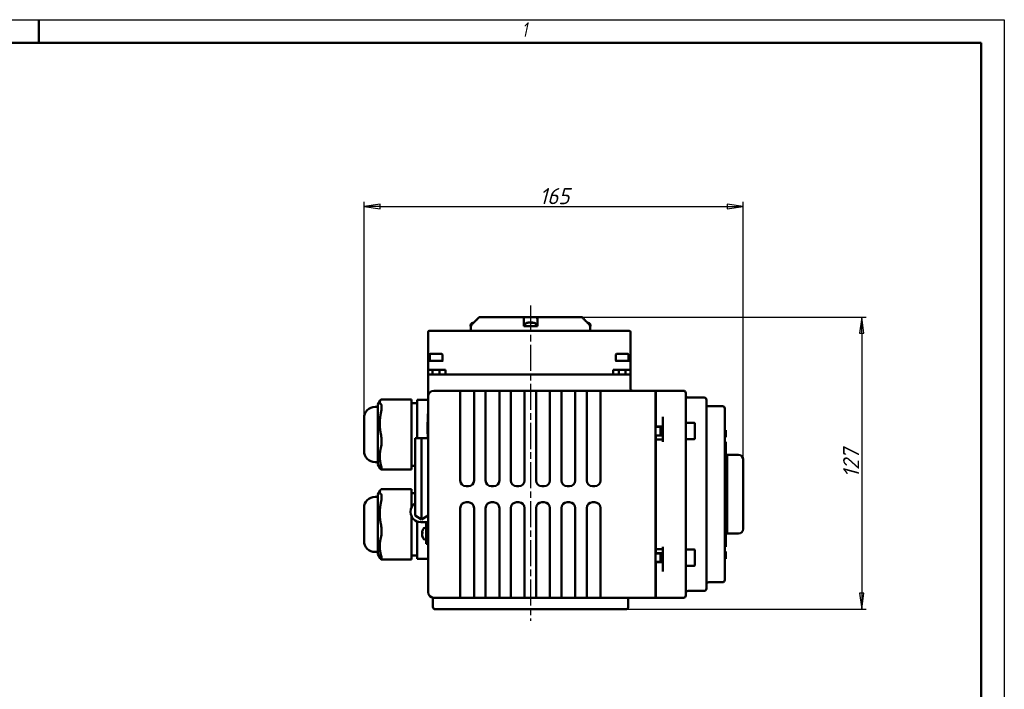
# Model space of a CAD drawing. Header units: millimetres. Extents: x 0 to 840, y 0 to 594.
# Tile 4 of 4: x 412 to 840, y 303 to 594. Entities that reach past the tile are written whole.
import ezdxf

# ---------------------------------------------------------------- set-up
doc = ezdxf.new("R2010")
doc.units = ezdxf.units.MM
doc.header["$LTSCALE"] = 2
doc.linetypes.add('CHAIN', pattern=[0.7087, 0.4724, -0.0591, 0.1181, -0.0591])
for name, color, linetype, lineweight in [('Видимый контур (ГОСТ)', 7, 'Continuous', 50), ('Кромка (ГОСТ)', 7, 'Continuous', 50), ('Линия резьбы (ГОСТ)', 7, 'Continuous', 25), ('Осевая линия (ГОСТ)', 7, 'Continuous', 25), ('Размер (ГОСТ)', 7, 'Continuous', 25)]:
    doc.layers.add(name, color=color, linetype=linetype, lineweight=lineweight)
doc.styles.add('Альтернативный текст (ГОСТ)', font='arial.ttf', dxfattribs={"width": 0.8})
doc.styles.add('Обычный текст (ГОСТ)', font='GOST Common Italic.ttf')
doc.dimstyles.new('Обычный (ГОСТ)', dxfattribs={"dimscale": 2, "dimtxt": 3.5, "dimasz": 3.5, "dimexe": 1, "dimexo": 0, "dimgap": 0.5, "dimtad": 1, "dimtxsty": 'Обычный текст (ГОСТ)', "dimblk": 'Filled-1', "dimcen": 0.09, "dimdle": 15, "dimclrd": 256, "dimclre": 256, "dimclrt": 256, "dimazin": 2, "dimtfac": 0.714286, "dimtdec": 3, "dimtmove": 0, "dimatfit": 3, "dimfxl": 1, "dimtolj": 1, "dimlwd": 25, "dimlwe": 25, "dimarcsym": 0})

# ---------------------------------------------------------------- blocks, each defined once
blk = doc.blocks.new('Рамки ГОСТ - Рамка')
at = {"layer": 'Кромка (ГОСТ)', "lineweight": 25}
for p, q in [((0, 297), (420, 297)), ((420, 297), (420, 0))]:
    blk.add_line(p, q, dxfattribs=at)
at = {"layer": 'Кромка (ГОСТ)'}
for p, q in [((210, 292), (210, 297)), ((415, 292), (20, 292)), ((415, 5), (415, 292))]:
    blk.add_line(p, q, dxfattribs=at)
at = {"layer": 'Кромка (ГОСТ)', "insert": (315.02, 296.44), "char_height": 3.17, "width": 5.2327, "attachment_point": 1, "style": 'Альтернативный текст (ГОСТ)'}
blk.add_mtext('\\fGOST Common|b0|i1;{\\H3.1700;1}', dxfattribs=at)
blk = doc.blocks.new('Filled-1')
at = {"color": 0}
for p, q in [((0, 0), (-1, 0.143)), ((-1, 0.143), (-1, -0.143)), ((-1, 0), (0, 0)), ((-1, -0.143), (0, 0))]:
    blk.add_line(p, q, dxfattribs=at)
at = {"color": 0, "flags": 128}
blk.add_lwpolyline([(-1, -0.143), (0, 0), (-1, 0.143), (-1, -0.143)], dxfattribs=at)
at = {"color": 0}
blk.add_solid([(-1, -0.143), (0, 0), (-1, 0.143), (-1, -0.143)], dxfattribs=at)
blk = doc.blocks.new('*D16')
at = {"layer": 'Defpoints', "color": 0, "linetype": 'Continuous', "transparency": 16777216}
for p in [(726.41, 512.81), (561.41, 420.87), (726.41, 402.81)]:
    blk.add_point(p, dxfattribs=at)
at = {"layer": 'Размер (ГОСТ)', "linetype": 'Continuous', "lineweight": 25, "transparency": 16777216}
for p, q in [((561.41, 420.87), (561.41, 514.81)), ((726.41, 402.81), (726.41, 514.81)), ((568.41, 512.81), (719.41, 512.81))]:
    blk.add_line(p, q, dxfattribs=at)
at = {"layer": 'Размер (ГОСТ)', "linetype": 'Continuous', "lineweight": 25, "transparency": 16777216, "xscale": 7, "yscale": 7, "zscale": 7, "rotation": 180}
blk.add_blockref('Filled-1', (561.41, 512.81), dxfattribs=at)
at = {"layer": 'Размер (ГОСТ)', "linetype": 'Continuous', "lineweight": 25, "transparency": 16777216, "xscale": 7, "yscale": 7, "zscale": 7}
blk.add_blockref('Filled-1', (726.41, 512.81), dxfattribs=at)
at = {"layer": 'Размер (ГОСТ)', "linetype": 'Continuous', "lineweight": 25, "transparency": 16777216, "insert": (637.75, 520.81), "char_height": 7, "attachment_point": 1, "style": 'Обычный текст (ГОСТ)'}
blk.add_mtext('\\A1;165', dxfattribs=at)
blk = doc.blocks.new('*D17')
at = {"layer": 'Defpoints', "color": 0, "linetype": 'Continuous', "transparency": 16777216}
for p in [(656.22, 464.72), (675.38, 337.72), (777.94, 337.72)]:
    blk.add_point(p, dxfattribs=at)
at = {"layer": 'Размер (ГОСТ)', "linetype": 'Continuous', "lineweight": 25, "transparency": 16777216}
for p, q in [((656.22, 464.72), (779.94, 464.72)), ((777.94, 457.72), (777.94, 344.72)), ((675.38, 337.72), (779.94, 337.72))]:
    blk.add_line(p, q, dxfattribs=at)
at = {"layer": 'Размер (ГОСТ)', "linetype": 'Continuous', "lineweight": 25, "transparency": 16777216, "xscale": 7, "yscale": 7, "zscale": 7}
for p, rotation in [((777.94, 464.72), 90), ((777.94, 337.72), 270)]:
    blk.add_blockref('Filled-1', p, dxfattribs=dict(at, rotation=rotation))
at = {"layer": 'Размер (ГОСТ)', "linetype": 'Continuous', "lineweight": 25, "transparency": 16777216, "insert": (769.85, 394.88), "char_height": 7, "attachment_point": 1, "rotation": 90, "style": 'Обычный текст (ГОСТ)'}
blk.add_mtext('\\A1;127', dxfattribs=at)

msp = doc.modelspace()

# ---------------------------------------------------------------- linework, layer by layer
at = {"layer": 'Видимый контур (ГОСТ)'}
for p, q in [((611.546, 464.723), (611.547, 464.723)), ((611.547, 464.723), (631.157, 464.723)), ((631.157, 464.723), (636.61, 464.723)), ((636.61, 464.723), (656.215, 464.723)), ((597.292, 458.723), (589.808, 458.723)), ((669.323, 458.723), (597.292, 458.723)), ((607.796, 461.123), (607.796, 460.723)), ((607.796, 460.723), (607.89, 460.723)), ((607.881, 458.723), (607.881, 460.723)), ((607.89, 460.723), (608.055, 460.723)), ((608.055, 460.809), (608.055, 460.723)), ((609.069, 462.23), (608.924, 462.23)), ((630.884, 460.809), (630.884, 461.516)), ((630.884, 460.723), (630.884, 460.809)), ((630.884, 460.723), (633.185, 460.723)), ((631.365, 461.123), (631.365, 460.723)), ((632.775, 462.23), (632.493, 462.23)), ((633.185, 460.723), (634.542, 460.723)), ((633.459, 462.451), (633.461, 462.424)), ((634.792, 462.23), (634.223, 462.23)), ((634.271, 462.451), (634.251, 462.23)), ((634.542, 460.723), (636.884, 460.723)), ((636.365, 461.123), (636.365, 460.723)), ((636.884, 461.516), (636.884, 460.809)), ((636.884, 460.809), (636.884, 460.723)), ((659.708, 460.723), (659.708, 460.809)), ((659.708, 460.723), (659.871, 460.723)), ((659.871, 460.723), (659.966, 460.723)), ((659.881, 458.723), (659.881, 460.723)), ((659.966, 461.123), (659.966, 460.723)), ((676.808, 458.723), (669.323, 458.723)), ((589.308, 458.223), (589.308, 446.723)), ((677.308, 446.723), (677.308, 458.223)), ((589.308, 446.723), (589.308, 445.223)), ((589.808, 445.723), (590.308, 445.723)), ((590.005, 448.423), (590.005, 445.723)), ((590.305, 448.723), (595.205, 448.723)), ((595.788, 445.723), (590.308, 445.723)), ((595.505, 448.423), (595.505, 445.908)), ((676.308, 445.723), (670.827, 445.723)), ((671.005, 448.423), (671.005, 445.981)), ((671.305, 448.723), (676.205, 448.723)), ((676.308, 445.723), (676.808, 445.723)), ((676.505, 448.423), (676.505, 445.723)), ((677.308, 445.223), (677.308, 446.723)), ((589.308, 445.223), (589.308, 441.823)), ((589.308, 439.823), (589.308, 441.823)), ((590.308, 441.823), (589.308, 441.823)), ((590.308, 441.823), (596.808, 441.823)), ((591.255, 441.823), (591.255, 439.723)), ((594.255, 441.823), (594.255, 439.723)), ((596.808, 439.823), (596.808, 441.823)), ((669.808, 439.823), (669.808, 441.823)), ((669.808, 441.823), (676.308, 441.823)), ((672.255, 441.823), (672.255, 439.723)), ((675.255, 441.823), (675.255, 439.723)), ((677.308, 441.823), (676.308, 441.823)), ((677.308, 441.823), (677.308, 445.223)), ((677.308, 439.823), (677.308, 441.823)), ((589.308, 439.823), (591.255, 439.823)), ((589.308, 439.723), (676.308, 439.723)), ((589.308, 439.723), (589.308, 430.223)), ((594.255, 439.823), (596.808, 439.823)), ((596.808, 439.823), (669.808, 439.823)), ((618.552, 439.723), (618.552, 439.823)), ((653.038, 439.723), (653.038, 439.823)), ((669.808, 439.823), (672.255, 439.823)), ((675.255, 439.823), (677.308, 439.823)), ((676.308, 439.723), (677.308, 439.723)), ((677.308, 433.723), (677.308, 439.723)), ((603.308, 432.723), (591.808, 432.723)), ((603.308, 432.723), (609.308, 432.723)), ((603.308, 432.723), (603.308, 432.459)), ((614.308, 432.723), (609.308, 432.723)), ((609.308, 432.459), (609.308, 432.723)), ((614.308, 432.723), (620.308, 432.723)), ((614.308, 432.723), (614.308, 432.459)), ((620.308, 432.459), (620.308, 432.723)), ((625.308, 432.723), (620.308, 432.723)), ((625.308, 432.723), (631.308, 432.723)), ((625.308, 432.723), (625.308, 432.459)), ((631.308, 432.459), (631.308, 432.723)), ((636.308, 432.723), (631.308, 432.723)), ((636.308, 432.723), (642.308, 432.723)), ((636.308, 432.723), (636.308, 432.459)), ((642.308, 432.459), (642.308, 432.723)), ((647.308, 432.723), (642.308, 432.723)), ((647.308, 432.723), (653.308, 432.723)), ((647.308, 432.723), (647.308, 432.459)), ((653.308, 432.459), (653.308, 432.723)), ((658.308, 432.723), (653.308, 432.723)), ((664.308, 432.723), (658.308, 432.723)), ((658.308, 432.723), (658.308, 432.459)), ((664.308, 432.459), (664.308, 432.723)), ((688.308, 432.723), (664.308, 432.723)), ((688.308, 432.723), (688.308, 432.459)), ((700.408, 432.723), (688.408, 432.723)), ((688.408, 432.459), (688.408, 432.723)), ((567.408, 426.711), (568.436, 428.425)), ((582.108, 428.931), (568.938, 428.931)), ((582.108, 428.931), (582.108, 428.822)), ((582.108, 426.966), (582.108, 428.822)), ((584.508, 428.692), (584.508, 428.682)), ((589.308, 428.692), (584.508, 428.692)), ((584.508, 428.078), (584.508, 428.682)), ((589.308, 430.223), (589.308, 416.178)), ((603.308, 418.414), (603.308, 432.459)), ((609.308, 432.459), (609.308, 418.414)), ((614.308, 418.414), (614.308, 432.459)), ((620.308, 432.459), (620.308, 418.414)), ((625.308, 418.414), (625.308, 432.459)), ((631.308, 432.459), (631.308, 418.414)), ((636.308, 418.414), (636.308, 432.459)), ((642.308, 432.459), (642.308, 418.414)), ((647.308, 418.414), (647.308, 432.459)), ((653.308, 432.459), (653.308, 418.414)), ((658.308, 418.414), (658.308, 432.459)), ((664.308, 432.459), (664.308, 418.414)), ((688.308, 432.459), (688.308, 418.414)), ((688.408, 432.459), (688.408, 421.343)), ((701.408, 431.723), (701.408, 431.565)), ((701.408, 418.612), (701.408, 431.565)), ((709.408, 429.723), (702.408, 429.723)), ((710.408, 428.723), (710.408, 428.565)), ((710.408, 417.958), (710.408, 428.565)), ((567.408, 425.667), (566.208, 425.667)), ((567.408, 426.711), (567.408, 400.67)), ((584.508, 427.282), (582.108, 427.282)), ((582.108, 426.966), (582.108, 423.035)), ((584.508, 428.078), (584.508, 424.772)), ((584.508, 415.77), (584.508, 424.772)), ((688.408, 425.654), (688.308, 425.654)), ((717.408, 425.992), (710.408, 425.992)), ((718.408, 397.457), (718.408, 424.992)), ((561.408, 406.514), (561.408, 420.867)), ((582.108, 413.794), (582.108, 423.035)), ((589.108, 412.089), (589.108, 422.611)), ((589.308, 422.611), (589.108, 422.611)), ((688.408, 421.654), (688.308, 421.654)), ((688.408, 419.689), (688.408, 421.343)), ((691.408, 421.343), (691.408, 418.414)), ((584.508, 415.77), (584.508, 412.093)), ((589.008, 415.959), (589.008, 419.079)), ((589.008, 419.079), (589.108, 419.079)), ((589.008, 414.436), (589.008, 415.959)), ((589.308, 416.178), (589.308, 359.268)), ((603.308, 418.414), (603.308, 416.178)), ((603.308, 393.723), (603.308, 416.178)), ((609.308, 416.178), (609.308, 418.414)), ((609.308, 416.178), (609.308, 393.723)), ((614.308, 418.414), (614.308, 416.178)), ((614.308, 393.723), (614.308, 416.178)), ((620.308, 416.178), (620.308, 418.414)), ((620.308, 416.178), (620.308, 393.723)), ((625.308, 418.414), (625.308, 416.178)), ((625.308, 393.723), (625.308, 416.178)), ((631.308, 416.178), (631.308, 418.414)), ((631.308, 416.178), (631.308, 393.723)), ((636.308, 418.414), (636.308, 416.178)), ((636.308, 393.723), (636.308, 416.178)), ((642.308, 416.178), (642.308, 418.414)), ((642.308, 416.178), (642.308, 393.723)), ((647.308, 418.414), (647.308, 416.178)), ((647.308, 393.723), (647.308, 416.178)), ((653.308, 416.178), (653.308, 418.414)), ((653.308, 416.178), (653.308, 393.723)), ((658.308, 418.414), (658.308, 416.178)), ((658.308, 393.723), (658.308, 416.178)), ((664.308, 416.178), (664.308, 418.414)), ((664.308, 416.178), (664.308, 393.723)), ((688.308, 418.414), (688.308, 416.178)), ((691.408, 417.203), (688.308, 417.203)), ((688.308, 416.178), (688.308, 359.268)), ((688.408, 419.689), (688.408, 417.203)), ((690.408, 417.203), (690.408, 413.203)), ((691.408, 416.178), (691.408, 418.414)), ((691.408, 416.178), (691.408, 410.578)), ((705.008, 418.703), (701.408, 418.703)), ((701.408, 418.612), (701.408, 417.885)), ((701.408, 417.519), (701.408, 417.885)), ((701.408, 417.519), (701.408, 416.178)), ((701.408, 359.268), (701.408, 416.178)), ((705.408, 418.303), (705.408, 412.103)), ((710.408, 409.898), (710.408, 417.958)), ((718.408, 415.65), (718.908, 415.65)), ((718.408, 415.64), (718.908, 415.64)), ((718.908, 415.65), (718.908, 415.64)), ((718.908, 415.64), (718.908, 415.227)), ((582.108, 413.794), (582.108, 407.903)), ((583.668, 412.088), (586.488, 412.104)), ((583.668, 393.411), (583.668, 412.088)), ((586.488, 412.104), (589.308, 412.088)), ((586.488, 393.427), (586.488, 412.104)), ((589.008, 413.974), (589.008, 414.436)), ((589.008, 413.974), (589.108, 413.974)), ((691.408, 413.203), (688.308, 413.203)), ((688.408, 413.203), (688.408, 411.578)), ((688.408, 410.578), (688.408, 411.578)), ((688.408, 411.578), (691.408, 411.578)), ((705.008, 411.703), (701.458, 411.703)), ((718.408, 412.533), (718.908, 412.533)), ((718.408, 412.523), (718.908, 412.523)), ((718.908, 415.227), (718.908, 414.084)), ((718.908, 414.084), (718.908, 412.927)), ((718.908, 412.927), (718.908, 412.533)), ((718.908, 412.533), (718.908, 412.523)), ((582.108, 400.518), (582.108, 407.903)), ((688.308, 409.136), (688.408, 409.136)), ((688.408, 410.578), (688.408, 364.868)), ((710.408, 365.548), (710.408, 409.898)), ((718.408, 410.519), (718.908, 410.519)), ((718.408, 408.432), (718.908, 408.432)), ((718.908, 408.432), (718.908, 410.519)), ((718.908, 408.432), (718.908, 406.77)), ((718.408, 406.77), (718.908, 406.77)), ((718.408, 406.725), (718.908, 406.725)), ((718.908, 406.77), (718.908, 406.725)), ((718.908, 402.024), (718.908, 406.725)), ((718.908, 403.725), (719.408, 403.725)), ((719.408, 399.024), (719.408, 404.808)), ((719.408, 404.808), (724.408, 404.808)), ((726.408, 402.808), (726.408, 372.638)), ((567.408, 401.714), (566.208, 401.714)), ((567.408, 400.67), (568.436, 398.956)), ((582.108, 398.45), (568.938, 398.45)), ((582.108, 400.518), (582.108, 398.45)), ((583.668, 400.098), (582.108, 400.098)), ((718.408, 402.024), (718.908, 402.024)), ((718.908, 373.422), (718.908, 402.024)), ((718.908, 399.024), (719.408, 399.024)), ((719.408, 376.422), (719.408, 399.024)), ((718.408, 377.989), (718.408, 397.457)), ((582.108, 389.87), (568.938, 389.87)), ((582.108, 389.87), (582.108, 389.761)), ((583.668, 393.411), (583.668, 378.413)), ((586.488, 393.427), (586.488, 376.785)), ((606.808, 391.223), (605.808, 391.223)), ((617.808, 391.223), (616.808, 391.223)), ((628.808, 391.223), (627.808, 391.223)), ((639.808, 391.223), (638.808, 391.223)), ((650.808, 391.223), (649.808, 391.223)), ((661.808, 391.223), (660.808, 391.223)), ((567.408, 386.606), (566.208, 386.606)), ((567.408, 387.65), (568.436, 389.364)), ((567.408, 387.65), (567.408, 361.609)), ((582.108, 387.905), (582.108, 389.761)), ((583.668, 388.222), (582.108, 388.222)), ((582.108, 387.905), (582.108, 383.974)), ((561.408, 367.453), (561.408, 381.806)), ((582.108, 382.055), (582.108, 383.974)), ((603.308, 359.268), (603.308, 381.723)), ((605.808, 384.223), (606.808, 384.223)), ((609.308, 381.723), (609.308, 359.268)), ((614.308, 359.268), (614.308, 381.723)), ((616.808, 384.223), (617.808, 384.223)), ((620.308, 381.723), (620.308, 359.268)), ((625.308, 359.268), (625.308, 381.723)), ((627.808, 384.223), (628.808, 384.223)), ((631.308, 381.723), (631.308, 359.268)), ((636.308, 359.268), (636.308, 381.723)), ((638.808, 384.223), (639.808, 384.223)), ((642.308, 381.723), (642.308, 359.268)), ((647.308, 359.268), (647.308, 381.723)), ((649.808, 384.223), (650.808, 384.223)), ((653.308, 381.723), (653.308, 359.268)), ((658.308, 359.268), (658.308, 381.723)), ((660.808, 384.223), (661.808, 384.223)), ((664.308, 381.723), (664.308, 359.268)), ((581.658, 380.001), (581.658, 380.115)), ((582.108, 374.733), (582.108, 378.06)), ((583.668, 378.413), (586.488, 376.785)), ((589.308, 378.413), (586.488, 376.785)), ((718.408, 350.454), (718.408, 377.989)), ((582.108, 374.733), (582.108, 368.842)), ((584.508, 375.876), (584.508, 370.72)), ((589.308, 375.591), (586.068, 375.591)), ((588.007, 373.113), (588.408, 373.113)), ((588.408, 370.613), (588.408, 375.591)), ((718.408, 373.422), (718.908, 373.422)), ((718.908, 376.422), (719.408, 376.422)), ((718.908, 368.721), (718.908, 373.422)), ((719.408, 370.638), (719.408, 376.422)), ((582.108, 361.457), (582.108, 368.842)), ((584.508, 362.321), (584.508, 370.72)), ((586.682, 370.966), (586.9, 370.947)), ((586.682, 370.259), (586.687, 370.26)), ((586.9, 371.285), (586.9, 370.66)), ((586.9, 369.345), (586.9, 369.198)), ((588.408, 370.613), (588.408, 366.113)), ((718.408, 368.721), (718.908, 368.721)), ((718.408, 368.676), (718.908, 368.676)), ((718.908, 371.721), (719.408, 371.721)), ((718.908, 368.721), (718.908, 368.676)), ((718.908, 368.676), (718.908, 367.013)), ((719.408, 370.638), (724.408, 370.638)), ((588.007, 368.113), (588.408, 368.113)), ((589.308, 366.113), (588.408, 366.113)), ((688.308, 366.31), (688.408, 366.31)), ((688.408, 363.868), (688.408, 364.868)), ((691.408, 364.868), (691.408, 359.268)), ((710.408, 357.488), (710.408, 365.548)), ((718.408, 367.013), (718.908, 367.013)), ((718.408, 364.927), (718.908, 364.927)), ((718.908, 364.927), (718.908, 367.013)), ((567.408, 362.653), (566.208, 362.653)), ((567.408, 361.609), (568.436, 359.895)), ((582.108, 361.457), (582.108, 359.389)), ((584.508, 361.037), (582.108, 361.037)), ((584.508, 362.321), (584.508, 359.627)), ((691.408, 362.145), (688.308, 362.145)), ((688.408, 363.868), (688.408, 362.145)), ((688.408, 363.868), (691.408, 363.868)), ((690.408, 362.145), (690.408, 358.145)), ((705.008, 363.645), (701.424, 363.645)), ((705.408, 363.245), (705.408, 357.045)), ((718.408, 362.798), (718.908, 362.798)), ((718.408, 362.392), (718.908, 362.392)), ((718.908, 362.798), (718.908, 362.392)), ((718.908, 362.392), (718.908, 361.234)), ((718.908, 361.234), (718.908, 360.08)), ((718.908, 360.08), (718.908, 359.671)), ((582.108, 359.389), (568.938, 359.389)), ((589.308, 359.627), (584.508, 359.627)), ((589.308, 359.268), (589.308, 345.223)), ((603.308, 359.268), (603.308, 357.032)), ((603.308, 342.987), (603.308, 357.032)), ((609.308, 357.032), (609.308, 359.268)), ((609.308, 357.032), (609.308, 342.987)), ((614.308, 359.268), (614.308, 357.032)), ((614.308, 342.987), (614.308, 357.032)), ((620.308, 357.032), (620.308, 359.268)), ((620.308, 357.032), (620.308, 342.987)), ((625.308, 359.268), (625.308, 357.032)), ((625.308, 342.987), (625.308, 357.032)), ((631.308, 357.032), (631.308, 359.268)), ((631.308, 357.032), (631.308, 342.987)), ((636.308, 359.268), (636.308, 357.032)), ((636.308, 342.987), (636.308, 357.032)), ((642.308, 357.032), (642.308, 359.268)), ((642.308, 357.032), (642.308, 342.987)), ((647.308, 359.268), (647.308, 357.032)), ((647.308, 342.987), (647.308, 357.032)), ((653.308, 357.032), (653.308, 359.268)), ((653.308, 357.032), (653.308, 342.987)), ((658.308, 359.268), (658.308, 357.032)), ((658.308, 342.987), (658.308, 357.032)), ((664.308, 357.032), (664.308, 359.268)), ((664.308, 357.032), (664.308, 342.987)), ((688.308, 359.268), (688.308, 357.032)), ((691.408, 358.145), (688.308, 358.145)), ((688.308, 357.032), (688.308, 342.987)), ((688.408, 358.145), (688.408, 355.756)), ((688.408, 354.103), (688.408, 355.756)), ((691.408, 357.032), (691.408, 359.268)), ((691.408, 357.032), (691.408, 354.103)), ((701.408, 359.268), (701.408, 357.926)), ((701.408, 357.847), (701.408, 357.926)), ((701.408, 357.847), (701.408, 356.654)), ((701.408, 343.881), (701.408, 356.654)), ((705.008, 356.645), (701.408, 356.645)), ((710.408, 346.881), (710.408, 357.488)), ((718.408, 359.671), (718.908, 359.671)), ((688.408, 353.654), (688.308, 353.654)), ((688.408, 354.103), (688.408, 342.987)), ((688.408, 349.654), (688.308, 349.654)), ((711.408, 349.454), (717.408, 349.454)), ((591.381, 342.76), (591.381, 338.723)), ((591.808, 342.723), (603.308, 342.723)), ((603.308, 342.987), (603.308, 342.723)), ((609.308, 342.734), (603.308, 342.734)), ((609.308, 342.723), (603.308, 342.723)), ((609.308, 342.723), (609.308, 342.987)), ((609.308, 342.723), (614.308, 342.723)), ((614.308, 342.987), (614.308, 342.723)), ((620.308, 342.734), (614.308, 342.734)), ((620.308, 342.723), (614.308, 342.723)), ((620.308, 342.723), (620.308, 342.987)), ((620.308, 342.723), (625.308, 342.723)), ((625.308, 342.987), (625.308, 342.723)), ((631.308, 342.734), (625.308, 342.734)), ((631.308, 342.723), (625.308, 342.723)), ((631.308, 342.723), (631.308, 342.987)), ((631.308, 342.723), (636.308, 342.723)), ((636.308, 342.987), (636.308, 342.723)), ((642.308, 342.734), (636.308, 342.734)), ((642.308, 342.723), (636.308, 342.723)), ((642.308, 342.723), (642.308, 342.987)), ((642.308, 342.723), (647.308, 342.723)), ((647.308, 342.987), (647.308, 342.723)), ((653.308, 342.734), (647.308, 342.734)), ((653.308, 342.723), (647.308, 342.723)), ((653.308, 342.723), (653.308, 342.987)), ((653.308, 342.723), (658.308, 342.723)), ((658.308, 342.987), (658.308, 342.723)), ((664.308, 342.734), (658.308, 342.734)), ((664.308, 342.723), (658.308, 342.723)), ((664.308, 342.723), (664.308, 342.987)), ((664.308, 342.723), (688.308, 342.723)), ((676.381, 342.723), (676.381, 338.723)), ((688.308, 342.987), (688.308, 342.723)), ((688.408, 342.723), (688.408, 342.987)), ((688.408, 342.723), (700.408, 342.723)), ((701.408, 343.881), (701.408, 343.723)), ((702.408, 345.723), (709.408, 345.723)), ((710.408, 346.881), (710.408, 346.723)), ((675.381, 337.723), (592.381, 337.723))]:
    msp.add_line(p, q, dxfattribs=at)
for centre, radius, start, end in [((589.808, 458.223), 0.5, 90, 180), ((608.796, 461.123), 1, 116.26077, 179.99), ((610.296, 458.083), 4.39, 104.93731, 116.26077), ((632.365, 461.123), 1, 116.26077, 179.99), ((633.865, 458.083), 4.39, 97.48516, 116.26077), ((633.865, 458.083), 4.39, 63.73923, 82.51484), ((635.365, 461.123), 1, 0.01, 63.73923), ((657.466, 458.083), 4.39, 63.73923, 75.04998), ((658.966, 461.123), 1, 0.01, 63.73923), ((676.808, 458.223), 0.5, 0, 90), ((589.808, 445.223), 0.5, 90, 180), ((590.305, 448.423), 0.3, 90, 180), ((595.205, 448.423), 0.3, 0, 90), ((671.305, 448.423), 0.3, 90, 180), ((676.205, 448.423), 0.3, 0, 90), ((676.808, 445.223), 0.5, 0, 90), ((591.808, 430.223), 2.5, 90, 180), ((678.308, 433.723), 1, 180, 270), ((700.408, 431.723), 1, 0, 90), ((702.408, 430.723), 1, 180, 270), ((709.408, 428.723), 1, 0, 90), ((566.208, 420.867), 4.8, 90, 180), ((717.408, 424.992), 1, 0, 90), ((705.008, 418.303), 0.4, 0, 90), ((705.008, 412.103), 0.4, 270, 0), ((566.208, 406.514), 4.8, 180, 270), ((724.408, 402.808), 2, 0, 90), ((605.808, 393.723), 2.5, 180, 270), ((606.808, 393.723), 2.5, 270, 0), ((616.808, 393.723), 2.5, 180, 270), ((617.808, 393.723), 2.5, 270, 0), ((627.808, 393.723), 2.5, 180, 270), ((628.808, 393.723), 2.5, 270, 0), ((638.808, 393.723), 2.5, 180, 270), ((639.808, 393.723), 2.5, 270, 0), ((649.808, 393.723), 2.5, 180, 270), ((650.808, 393.723), 2.5, 270, 0), ((660.808, 393.723), 2.5, 180, 270), ((661.808, 393.723), 2.5, 270, 0), ((566.208, 381.806), 4.8, 90, 180), ((586.068, 380.115), 4.41, 122.9681, 180), ((605.808, 381.723), 2.5, 90, 180), ((606.808, 381.723), 2.5, 0, 90), ((616.808, 381.723), 2.5, 90, 180), ((617.808, 381.723), 2.5, 0, 90), ((627.808, 381.723), 2.5, 90, 180), ((628.808, 381.723), 2.5, 0, 90), ((638.808, 381.723), 2.5, 90, 180), ((639.808, 381.723), 2.5, 0, 90), ((649.808, 381.723), 2.5, 90, 180), ((650.808, 381.723), 2.5, 0, 90), ((660.808, 381.723), 2.5, 90, 180), ((661.808, 381.723), 2.5, 0, 90), ((586.068, 380.001), 4.41, 180, 270), ((588.007, 372.113), 1, 90.01, 153.73923), ((591.048, 370.613), 4.39, 153.73923, 164.0684), ((591.048, 370.613), 4.39, 195.9316, 206.26077), ((588.007, 369.113), 1, 206.26077, 269.99), ((724.408, 372.638), 2, 270, 0), ((566.208, 367.453), 4.8, 180, 270), ((705.008, 363.245), 0.4, 0, 90), ((705.008, 357.045), 0.4, 270, 0), ((711.408, 348.454), 1, 90, 180), ((717.408, 350.454), 1, 270, 0), ((591.808, 345.223), 2.5, 180, 270), ((700.408, 343.723), 1, 270, 0), ((702.408, 344.723), 1, 90, 180), ((709.408, 346.723), 1, 270, 0), ((592.381, 338.723), 1, 180, 270), ((675.381, 338.723), 1, 270, 0)]:
    msp.add_arc(centre, radius, start, end, dxfattribs=at)
for centre, major_axis, ratio, start_param, end_param in [((610.358, 458.097), (-0.981, 4.276), 0.9208835, 0.0569265, 0.128364), ((633.927, 458.097), (-0.983, 4.276), 0.9211858, 6.1788895, 6.4110918), ((633.777, 458.097), (0.7, 4.331), 0.8375566, 0.2388552, 0.4710575), ((634.015, 458.097), (-0.413, 4.367), 0.3792369, 5.9107883, 6.1429906), ((633.715, 458.097), (0.413, 4.367), 0.3792369, 0.1401947, 0.1567024), ((633.953, 458.097), (-0.7, 4.331), 0.8375566, 6.0070101, 6.0443301), ((633.729, 458.097), (0.454, 4.363), 0.5393541, 6.0027196, 6.2349219), ((633.803, 458.097), (0.983, 4.276), 0.9211858, 0.0877882, 0.1042958), ((591.033, 370.585), (-3.906, 1.997), 0.9814972, 0.1910005, 0.3607135), ((591.033, 370.461), (-4.368, 0.407), 0.3449315, 5.9788098, 6.211012), ((591.033, 370.669), (-4.253, -1.075), 0.9345727, 5.9469399, 5.9469603), ((591.033, 370.453), (-4.37, 0.388), 0.170491, 0.1194678, 0.2891807), ((591.033, 370.772), (-4.37, -0.388), 0.170491, 5.9315152, 6.1637175), ((591.033, 370.557), (-4.253, 1.075), 0.9345727, 0.336225, 0.5684273), ((591.033, 370.64), (-3.906, -1.997), 0.9814972, 5.9224718, 6.1546741)]:
    msp.add_ellipse(centre, major_axis=major_axis, ratio=ratio, start_param=start_param, end_param=end_param, dxfattribs=at)
for points, weights in [([(610.296, 463.448), (609.361, 462.52), (608.35, 461.516)], [1.0037268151, 1.00417062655, 1.00306073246]), ([(609.163, 462.324), (609.743, 462.899), (610.296, 463.448)], [1.00370622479, 1.00398645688, 1.00372310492]), ([(630.884, 461.516), (630.884, 462.52), (630.884, 463.448)], [1.00305910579, 1.00416849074, 1.00372310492]), ([(636.884, 463.448), (636.884, 462.52), (636.884, 461.516)], [1.00372365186, 1.00416831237, 1.00305927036]), ([(659.413, 461.516), (658.401, 462.52), (657.466, 463.448)], [1.0030591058, 1.00416849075, 1.00372310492]), ([(568.758, 428.822), (567.819, 427.894), (568.758, 426.966)], [1.13266408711, 1.19557772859, 1.13266408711]), ([(568.758, 423.035), (567.819, 418.414), (568.758, 413.794)], [1.13266408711, 1.19557772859, 1.13266408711]), ([(568.758, 407.903), (567.819, 404.211), (568.758, 400.518)], [1.13266408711, 1.19557772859, 1.13266408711]), ([(568.758, 398.559), (568.553, 398.761), (568.436, 398.956)], [1.13266408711, 1.14579539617, 1.15344518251]), ([(568.758, 389.761), (567.819, 388.833), (568.758, 387.905)], [1.13266408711, 1.19557772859, 1.13266408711]), ([(568.758, 383.974), (567.819, 379.354), (568.758, 374.733)], [1.13266408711, 1.19557772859, 1.13266408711]), ([(568.758, 368.842), (567.819, 365.15), (568.758, 361.457)], [1.13266408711, 1.19557772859, 1.13266408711]), ([(568.758, 359.498), (568.553, 359.7), (568.436, 359.895)], [1.13266408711, 1.14579539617, 1.15344518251])]:
    msp.add_rational_spline(points, weights, degree=2, dxfattribs=at)
for points, knots in [([(611.547, 464.723), (611.26, 464.423), (610.962, 464.116), (610.678, 463.829), (610.554, 463.705), (610.426, 463.577), (610.296, 463.448)], [-0.12159309, -0.12159309, -0.12159309, -0.12159309, 0, 0, 0, 0.05284171, 0.05284171, 0.05284171, 0.05284171]), ([(610.296, 463.448), (610.426, 463.577), (610.554, 463.705), (610.961, 464.116), (611.26, 464.423), (611.546, 464.723)], [1.13553758, 1.13553758, 1.13553758, 1.13553758, 1.18828561, 1.18828561, 1.30987869, 1.30987869, 1.30987869, 1.30987869]), ([(630.884, 463.448), (630.884, 463.577), (630.892, 463.705), (630.944, 464.116), (631.026, 464.423), (631.157, 464.723)], [1.13553758, 1.13553758, 1.13553758, 1.13553758, 1.18828561, 1.18828561, 1.30987869, 1.30987869, 1.30987869, 1.30987869]), ([(636.61, 464.723), (636.741, 464.423), (636.823, 464.116), (636.859, 463.829), (636.875, 463.705), (636.883, 463.577), (636.884, 463.448)], [-0.12159309, -0.12159309, -0.12159309, -0.12159309, 0, 0, 0, 0.05284171, 0.05284171, 0.05284171, 0.05284171]), ([(657.466, 463.448), (657.336, 463.577), (657.208, 463.705), (656.8, 464.116), (656.502, 464.423), (656.215, 464.723)], [1.13553758, 1.13553758, 1.13553758, 1.13553758, 1.18828561, 1.18828561, 1.30987869, 1.30987869, 1.30987869, 1.30987869]), ([(608.35, 461.516), (608.349, 461.516), (608.349, 461.515), (608.261, 461.428), (608.179, 461.305), (608.084, 461.077), (608.055, 460.932), (608.055, 460.809)], [-0.074150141, -0.074150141, -0.074150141, -0.074150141, -0.074012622, -0.074012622, -0.036942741, -0.036942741, 0, 0, 0, 0]), ([(633.459, 462.451), (633.459, 462.451), (633.458, 462.451), (633.451, 462.452), (633.443, 462.451), (633.418, 462.45), (633.402, 462.448), (633.377, 462.446), (633.368, 462.445), (633.359, 462.444)], [0.008863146, 0.008863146, 0.008863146, 0.008863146, 0.012211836, 0.012211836, 0.018306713, 0.018306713, 0.02440159, 0.02440159, 0.027283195, 0.027283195, 0.027283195, 0.027283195]), ([(633.599, 462.444), (633.616, 462.446), (633.637, 462.448), (633.679, 462.45), (633.701, 462.451), (633.741, 462.452), (633.761, 462.451), (633.797, 462.45), (633.812, 462.448), (633.828, 462.446), (633.833, 462.445), (633.837, 462.444)], [0, 0, 0, 0, 0.006105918, 0.006105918, 0.012211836, 0.012211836, 0.018306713, 0.018306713, 0.02440159, 0.02440159, 0.027283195, 0.027283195, 0.027283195, 0.027283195]), ([(634.131, 462.444), (634.114, 462.446), (634.093, 462.448), (634.051, 462.45), (634.029, 462.451), (633.989, 462.452), (633.969, 462.451), (633.933, 462.45), (633.918, 462.448), (633.902, 462.446), (633.897, 462.445), (633.893, 462.444)], [0, 0, 0, 0, 0.006108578, 0.006108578, 0.012217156, 0.012217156, 0.018309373, 0.018309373, 0.02440159, 0.02440159, 0.027283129, 0.027283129, 0.027283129, 0.027283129]), ([(634.296, 462.444), (634.285, 462.446), (634.277, 462.448), (634.269, 462.45), (634.27, 462.451), (634.279, 462.452), (634.287, 462.451), (634.312, 462.45), (634.328, 462.448), (634.353, 462.446), (634.361, 462.445), (634.37, 462.444)], [0, 0, 0, 0, 0.006105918, 0.006105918, 0.012211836, 0.012211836, 0.018306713, 0.018306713, 0.02440159, 0.02440159, 0.027283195, 0.027283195, 0.027283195, 0.027283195]), ([(659.708, 460.809), (659.708, 460.932), (659.679, 461.077), (659.584, 461.305), (659.501, 461.428), (659.413, 461.515), (659.413, 461.516), (659.413, 461.516)], [-0.59454155, -0.59454155, -0.59454155, -0.59454155, -0.557598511, -0.557598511, -0.520528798, -0.520528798, -0.520391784, -0.520391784, -0.520391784, -0.520391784]), ([(595.505, 445.908), (595.505, 445.841), (595.485, 445.789), (595.412, 445.734), (595.374, 445.723), (595.328, 445.723)], [-0.254607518, -0.254607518, -0.254607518, -0.254607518, -0.207712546, -0.207712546, -0.175289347, -0.175289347, -0.175289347, -0.175289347]), ([(671.236, 445.723), (671.2, 445.723), (671.167, 445.729), (671.052, 445.775), (671.01, 445.855), (671.006, 445.969), (671.005, 445.975), (671.005, 445.981)], [-0.167196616, -0.167196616, -0.167196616, -0.167196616, -0.149923, -0.149923, -0.098937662, -0.098937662, -0.096124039, -0.096124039, -0.096124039, -0.096124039]), ([(568.758, 423.035), (568.848, 423.48), (568.924, 423.938), (569.034, 424.834), (569.061, 425.263), (569.061, 425.953), (569.034, 426.27), (568.924, 426.724), (568.848, 426.876), (568.758, 426.966)], [-2.87867856, -2.87867856, -2.87867856, -2.87867856, -2.7371558, -2.7371558, -2.57932614, -2.57932614, -2.42149649, -2.42149649, -2.27997373, -2.27997373, -2.27997373, -2.27997373]), ([(568.758, 407.903), (568.848, 408.259), (568.924, 408.679), (569.034, 409.635), (569.061, 410.18), (569.061, 411.213), (569.034, 411.785), (568.924, 412.853), (568.848, 413.349), (568.758, 413.794)], [-2.87867856, -2.87867856, -2.87867856, -2.87867856, -2.7371558, -2.7371558, -2.57932614, -2.57932614, -2.42149649, -2.42149649, -2.27997373, -2.27997373, -2.27997373, -2.27997373]), ([(568.758, 398.559), (568.848, 398.47), (568.924, 398.431), (569.034, 398.491), (569.061, 398.607), (569.061, 398.95), (569.034, 399.206), (568.924, 399.819), (568.848, 400.163), (568.758, 400.518)], [-2.87867856, -2.87867856, -2.87867856, -2.87867856, -2.7371558, -2.7371558, -2.57932614, -2.57932614, -2.42149649, -2.42149649, -2.27997373, -2.27997373, -2.27997373, -2.27997373]), ([(568.758, 383.974), (568.848, 384.419), (568.924, 384.877), (569.034, 385.774), (569.061, 386.202), (569.061, 386.892), (569.034, 387.209), (568.924, 387.663), (568.848, 387.815), (568.758, 387.905)], [-2.87867856, -2.87867856, -2.87867856, -2.87867856, -2.7371558, -2.7371558, -2.57932614, -2.57932614, -2.42149649, -2.42149649, -2.27997373, -2.27997373, -2.27997373, -2.27997373]), ([(568.758, 368.842), (568.848, 369.198), (568.924, 369.618), (569.034, 370.574), (569.061, 371.119), (569.061, 372.152), (569.034, 372.724), (568.924, 373.792), (568.848, 374.288), (568.758, 374.733)], [-2.87867856, -2.87867856, -2.87867856, -2.87867856, -2.7371558, -2.7371558, -2.57932614, -2.57932614, -2.42149649, -2.42149649, -2.27997373, -2.27997373, -2.27997373, -2.27997373]), ([(586.687, 370.976), (586.685, 370.969), (586.683, 370.965), (586.68, 370.967), (586.679, 370.973), (586.679, 370.99), (586.679, 371.003), (586.681, 371.034), (586.682, 371.053), (586.685, 371.081), (586.686, 371.09), (586.687, 371.1)], [0, 0, 0, 0, 0.006105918, 0.006105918, 0.012211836, 0.012211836, 0.018306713, 0.018306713, 0.02440159, 0.02440159, 0.027283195, 0.027283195, 0.027283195, 0.027283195]), ([(586.687, 370.966), (586.685, 370.947), (586.683, 370.925), (586.68, 370.882), (586.679, 370.86), (586.679, 370.823), (586.679, 370.805), (586.681, 370.776), (586.682, 370.765), (586.685, 370.754), (586.686, 370.751), (586.687, 370.75)], [0, 0, 0, 0, 0.006108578, 0.006108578, 0.012217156, 0.012217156, 0.018309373, 0.018309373, 0.02440159, 0.02440159, 0.027283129, 0.027283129, 0.027283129, 0.027283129]), ([(586.687, 370.26), (586.685, 370.279), (586.683, 370.3), (586.68, 370.344), (586.679, 370.365), (586.679, 370.402), (586.679, 370.42), (586.681, 370.449), (586.682, 370.461), (586.685, 370.471), (586.686, 370.474), (586.687, 370.476)], [0, 0, 0, 0, 0.006105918, 0.006105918, 0.012211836, 0.012211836, 0.018306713, 0.018306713, 0.02440159, 0.02440159, 0.027283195, 0.027283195, 0.027283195, 0.027283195]), ([(586.682, 370.259), (586.682, 370.259), (586.682, 370.259), (586.68, 370.258), (586.679, 370.253), (586.679, 370.236), (586.679, 370.223), (586.681, 370.191), (586.682, 370.172), (586.685, 370.145), (586.686, 370.135), (586.687, 370.125)], [0.005522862, 0.005522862, 0.005522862, 0.005522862, 0.006105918, 0.006105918, 0.012211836, 0.012211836, 0.018306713, 0.018306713, 0.02440159, 0.02440159, 0.027283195, 0.027283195, 0.027283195, 0.027283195]), ([(568.758, 359.498), (568.848, 359.409), (568.924, 359.37), (569.034, 359.43), (569.061, 359.546), (569.061, 359.89), (569.034, 360.145), (568.924, 360.758), (568.848, 361.102), (568.758, 361.457)], [-2.87867856, -2.87867856, -2.87867856, -2.87867856, -2.7371558, -2.7371558, -2.57932614, -2.57932614, -2.42149649, -2.42149649, -2.27997373, -2.27997373, -2.27997373, -2.27997373])]:
    msp.add_open_spline(points, degree=3, knots=knots, dxfattribs=at)
for points in [[(608.881, 462.222), (608.894, 462.227), (608.91, 462.23), (608.924, 462.23)], [(632.45, 462.222), (632.463, 462.227), (632.479, 462.23), (632.493, 462.23)], [(634.792, 462.23), (634.8, 462.23), (634.809, 462.227), (634.817, 462.222)], [(568.758, 428.822), (568.828, 428.891), (568.89, 428.93), (568.938, 428.931)], [(701.411, 411.816), (701.409, 411.834), (701.408, 411.855), (701.408, 411.878)], [(701.458, 411.703), (701.435, 411.703), (701.418, 411.741), (701.411, 411.816)], [(568.758, 389.761), (568.828, 389.83), (568.89, 389.869), (568.938, 389.87)], [(586.9, 371.285), (586.9, 371.291), (586.903, 371.296), (586.908, 371.301)], [(586.908, 369.151), (586.903, 369.166), (586.9, 369.183), (586.9, 369.198)], [(701.408, 363.574), (701.409, 363.621), (701.415, 363.645), (701.424, 363.645)], [(701.408, 363.554), (701.408, 363.561), (701.408, 363.568), (701.408, 363.574)]]:
    msp.add_open_spline(points, degree=3, dxfattribs=at)
at = {"layer": 'Линия резьбы (ГОСТ)'}
for p, q in [((688.408, 425.236), (688.308, 425.236)), ((688.308, 422.072), (688.408, 422.072)), ((690.408, 416.785), (688.308, 416.785)), ((688.308, 413.621), (690.408, 413.621)), ((690.408, 361.727), (688.308, 361.727)), ((688.308, 358.563), (690.408, 358.563)), ((688.408, 353.236), (688.308, 353.236)), ((688.308, 350.072), (688.408, 350.072))]:
    msp.add_line(p, q, dxfattribs=at)
at = {"layer": 'Осевая линия (ГОСТ)', "linetype": 'CHAIN', "ltscale": 11.993792}
msp.add_line((633.884, 469.723), (633.881, 332.723), dxfattribs=at)

# ---------------------------------------------------------------- block references
at = {"xscale": 2, "yscale": 2, "zscale": 2}
msp.add_blockref('Рамки ГОСТ - Рамка', (0, 0), dxfattribs=at)

# ---------------------------------------------------------------- dimensions: what is measured, and where the dimension line sits
at = {"layer": 'Размер (ГОСТ)', "linetype": 'Continuous', "lineweight": 25}
for base, p1, p2, angle, picture, middle in [((726.408, 512.808), (561.408, 420.867), (726.408, 402.808), 180, '*D16', (643.908, 512.808)), ((777.941, 337.723), (656.215, 464.723), (675.381, 337.723), 90, '*D17', (777.941, 401.223))]:
    dim = msp.add_linear_dim(base=base, p1=p1, p2=p2, angle=angle, dimstyle='Обычный (ГОСТ)', override={"dimgap": 0.5, "dimdec": 2, "dimtol": 0, "dimlim": 0, "dimtp": 0, "dimtm": 0, "dimtdec": 3, "dimtofl": 0, "dimatfit": 1}, dxfattribs=at)
    dim.commit()
    dim.dimension.update_dxf_attribs({"geometry": picture, "text_midpoint": middle, "dimtype": 160})

doc.saveas('drawing.dxf')
